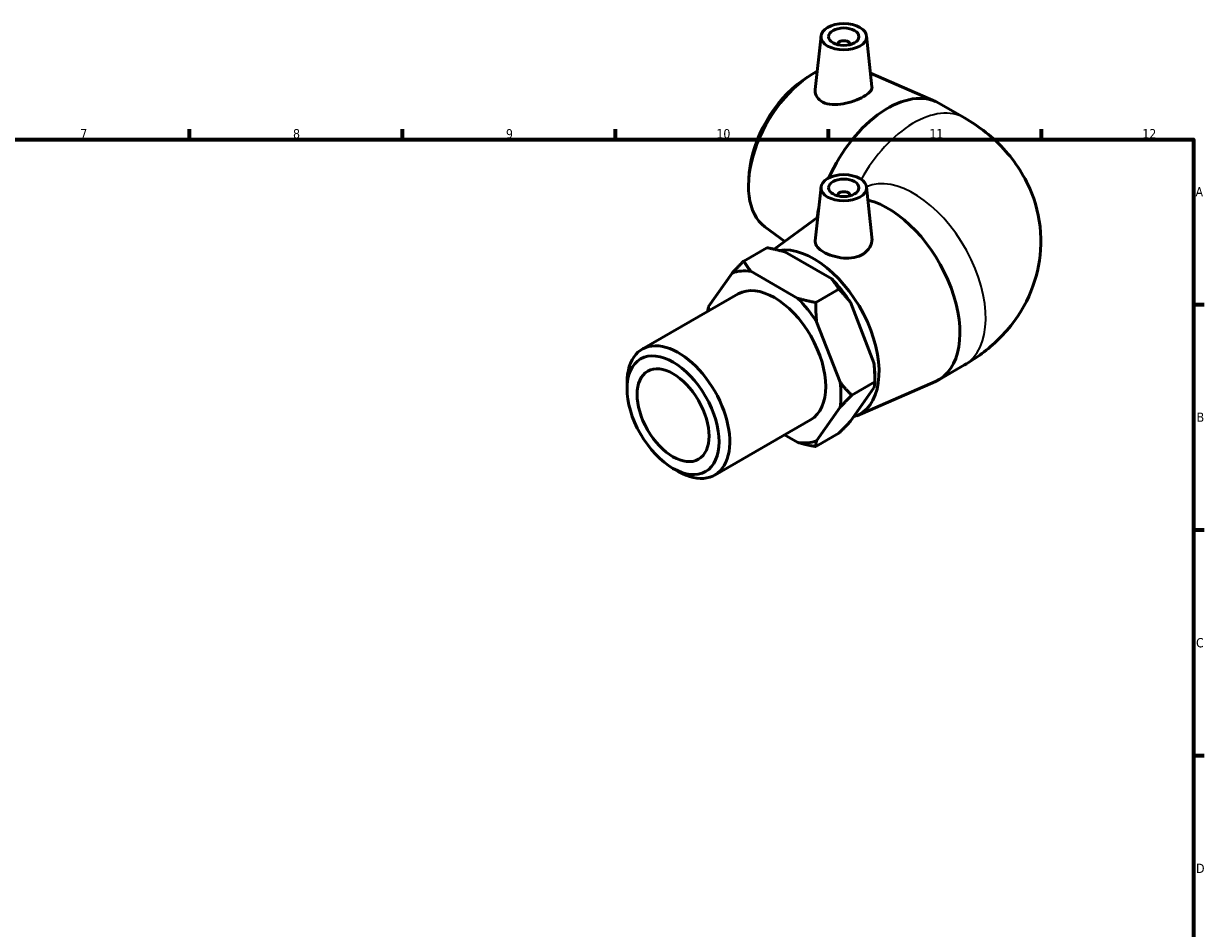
# Model space of a CAD drawing. Header units: millimetres. Extents: x -26 to 897, y -77 to 637.
# Tile 4 of 4: x 436 to 825, y 314 to 612. Entities that reach past the tile are written whole.
import ezdxf

# ---------------------------------------------------------------- set-up
doc = ezdxf.new("R2010")
doc.units = ezdxf.units.MM
for name, color, linetype, lineweight in [('Border (ANSI)', 7, 'Continuous', 70), ('Visible (ANSI)', 7, 'Continuous', 50), ('Visible Narrow (ANSI)', 7, 'Continuous', 35)]:
    doc.layers.add(name, color=color, linetype=linetype, lineweight=lineweight)
doc.styles.add('Note Text (ANSI)', font='tahoma.ttf')

# ---------------------------------------------------------------- blocks, each defined once
blk = doc.blocks.new('Borders Default Border')
at = {"layer": 'Border (ANSI)'}
for p, q in [((490.58, 574), (490.58, 577.45)), ((560.67, 574), (560.67, 577.45)), ((630.75, 574), (630.75, 577.45)), ((700.83, 574), (700.83, 577.45)), ((770.92, 574), (770.92, 577.45)), ((821, 519.75), (824.45, 519.75)), ((821, 445.5), (824.45, 445.5)), ((821, 371.25), (824.45, 371.25))]:
    blk.add_line(p, q, dxfattribs=at)
at = {"layer": 'Border (ANSI)', "flags": 128}
blk.add_lwpolyline([(20, 20), (20, 574), (821, 574), (821, 20), (20, 20)], dxfattribs=at)
at = {"layer": 'Border (ANSI)', "color": 230, "true_color": 0xff0080, "attachment_point": 7, "style": 'Note Text (ANSI)'}
for s, insert, char_height in [('7', (454.6, 574.4), 3.05), ('8', (524.63, 574.33), 3.05), ('9', (594.7, 574.34), 3.05), ('10', (663.96, 574.34), 3.048), ('11', (734.04, 574.4), 3.048), ('12', (804.13, 574.4), 3.048), ('A', (821.63, 555.35), 3.05), ('B', (821.99, 481.1), 3.05), ('C', (821.8, 406.8), 3.05), ('D', (821.81, 332.6), 3.05)]:
    blk.add_mtext(s, dxfattribs=dict(at, insert=insert, char_height=char_height))

msp = doc.modelspace()

# ---------------------------------------------------------------- linework, layer by layer
at = {"layer": 'Visible (ANSI)'}
for p, q in [((698.38, 608.117), (696.491, 590.502)), ((713.351, 608.117), (715.147, 591.367)), ((703.865, 605.398), (703.865, 605.212)), ((707.865, 605.398), (707.865, 605.212)), ((714.663, 595.88), (736.003, 586.561)), ((692.203, 593.35), (693.763, 594.437)), ((737.114, 586.001), (745.599, 581.114)), ((674.78, 563.095), (674.623, 561.2)), ((698.38, 558.398), (696.482, 540.697)), ((703.865, 555.679), (703.865, 555.493)), ((707.865, 555.679), (707.865, 555.493)), ((713.351, 558.398), (715.126, 541.847)), ((682.972, 537.903), (697.311, 548.429)), ((679.891, 545.316), (686.481, 540.479)), ((680.551, 538.401), (672.95, 534.024)), ((686.439, 537.047), (701.887, 528.151)), ((669.122, 530.067), (661.398, 519.047)), ((690.75, 521.738), (675.302, 530.633)), ((696.638, 520.383), (704.239, 524.76)), ((639.526, 504.998), (671.098, 523.18)), ((708.067, 520.466), (715.791, 500.551)), ((704.654, 494.138), (696.93, 514.053)), ((737.114, 494.957), (745.599, 499.843)), ((634.553, 491.982), (634.553, 494.018)), ((708.482, 489.844), (716.083, 494.221)), ((710.145, 483.104), (736.003, 494.397)), ((716.083, 496.257), (716.083, 494.221)), ((715.791, 492.3), (708.067, 481.28)), ((696.93, 474.867), (704.654, 485.887)), ((663.381, 463.573), (694.954, 481.754)), ((686.38, 476.817), (690.75, 474.301)), ((704.239, 477.323), (696.638, 472.946)), ((649.627, 465.805), (651.388, 464.783))]:
    msp.add_line(p, q, dxfattribs=at)
for centre, major_axis, ratio in [((705.865, 607.85), (-7.5, 0), 0.5758617), ((705.865, 607.85), (-5, 0), 0.5758617), ((705.865, 558.132), (-7.5, 0), 0.5758617), ((705.865, 558.132), (-5, 0), 0.5758617), ((649.686, 483.268), (-10.68, 18.546), 0.5780931), ((649.686, 483.268), (-8.349, 14.499), 0.5780931)]:
    msp.add_ellipse(centre, major_axis=major_axis, ratio=ratio, dxfattribs=at)
for centre, major_axis, ratio, start_param, end_param in [((705.865, 605.398), (-2, 0), 0.5758617, 2.9729035, 6.4518745), ((695.994, 571.023), (-15.158, -26.323), 0.5780931, 3.8720715, 6.2189957), ((694.234, 572.036), (-13.798, -23.961), 0.5780931, 4.0291251, 5.3956529), ((720.396, 556.97), (16.718, 29.031), 0.5780931, 0, 1.7472246), ((705.865, 555.679), (2, 0), 0.5758617, 6.1144961, 9.5934671), ((720.396, 523.987), (16.718, -29.031), 0.5780931, 6.2189957, 8.9229291), ((720.396, 556.97), (-16.718, -29.031), 0.5780931, 5.2153791, 5.3229023), ((695.994, 509.935), (15.158, -26.323), 0.5780931, 6.1538476, 9.2037148), ((683.026, 502.467), (-15.47, 26.864), 0.5780931, 5.8598079, 6.1868314), ((683.026, 502.467), (-11.928, 20.713), 0.5780931, 3.1415927, 6.2831853), ((694.163, 508.88), (-15.47, 26.864), 0.5780931, 4.8126103, 5.1396338), ((683.026, 502.467), (15.47, -26.864), 0.5780931, 1.6710177, 1.9980412), ((683.026, 502.467), (-15.47, 26.864), 0.5780931, 0.6238201, 0.6903611), ((651.454, 484.286), (11.928, -20.713), 0.5780931, 5.4958534, 10.2121098), ((694.163, 508.88), (-15.47, 26.864), 0.5780931, 3.9289245, 4.0924363), ((683.026, 502.467), (15.47, -26.864), 0.5780931, 0.6238201, 0.9508436), ((683.026, 502.467), (15.47, -26.864), 0.5780931, 5.8598079, 6.1868314)]:
    msp.add_ellipse(centre, major_axis=major_axis, ratio=ratio, start_param=start_param, end_param=end_param, dxfattribs=at)
for points, knots in [([(715.147, 591.367), (715.153, 591.312), (715.156, 591.257), (715.154, 590.734), (714.918, 590.216), (713.954, 589.163), (713.225, 588.625), (711.529, 587.648), (710.459, 587.151), (708.134, 586.309), (706.878, 585.968), (704.509, 585.548), (703.236, 585.447), (700.894, 585.616), (699.825, 585.89), (698.987, 586.314)], [3.4659021, 3.4659021, 3.4659021, 3.4659021, 3.5078513, 3.5078513, 3.8676189, 3.8676189, 4.2273864, 4.2273864, 4.587154, 4.587154, 4.9469216, 4.9469216, 5.3139702, 5.3139702, 5.6810188, 5.6810188, 5.6810188, 5.6810188]), ([(698.987, 586.314), (698.197, 586.712), (697.521, 587.291), (696.645, 588.664), (696.446, 589.456), (696.473, 590.301), (696.481, 590.401), (696.492, 590.502)], [0, 0, 0, 0, 0.34557601, 0.34557601, 0.69115203, 0.69115203, 0.736959, 0.736959, 0.736959, 0.736959]), ([(745.599, 581.114), (750.339, 578.385), (755.005, 574.883), (762.903, 565.957), (766.238, 560.744), (769.967, 549.907), (770.831, 544.721), (770.616, 534.752), (769.679, 530.006), (766.445, 521.076), (764.073, 516.977), (758.129, 509.21), (754.421, 505.828), (748.964, 501.889), (747.289, 500.816), (745.599, 499.843)], [4.712389, 4.712389, 4.712389, 4.712389, 5.0265482, 5.0265482, 5.3021729, 5.3021729, 5.5102276, 5.5102276, 5.7033469, 5.7033469, 5.9129494, 5.9129494, 6.171165, 6.171165, 6.2831853, 6.2831853, 6.2831853, 6.2831853]), ([(712.285, 536.331), (711.452, 535.795), (710.404, 535.38), (708.124, 534.937), (706.893, 534.905), (704.592, 535.105), (703.364, 535.353), (701.104, 536.057), (700.07, 536.512), (698.43, 537.456), (697.714, 538.009), (696.746, 539.164), (696.494, 539.768), (696.465, 540.461), (696.47, 540.579), (696.483, 540.697)], [0, 0, 0, 0, 0.345576, 0.345576, 0.691152, 0.691152, 1.0390145, 1.0390145, 1.3868771, 1.3868771, 1.7347396, 1.7347396, 2.0826021, 2.0826021, 2.1518905, 2.1518905, 2.1518905, 2.1518905]), ([(715.125, 541.847), (715.145, 541.663), (715.155, 541.48), (715.157, 540.4), (714.917, 539.427), (713.924, 537.675), (713.17, 536.9), (712.285, 536.331)], [4.87298128, 4.87298128, 4.87298128, 4.87298128, 4.94692157, 4.94692157, 5.31397017, 5.31397017, 5.68101877, 5.68101877, 5.68101877, 5.68101877])]:
    msp.add_open_spline(points, degree=3, knots=knots, dxfattribs=at)
for points, weights in [([(680.551, 538.401), (683.761, 537.785), (686.439, 537.047)], [1, 1.00410586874, 1]), ([(672.95, 534.024), (670.81, 531.881), (669.122, 530.067)], [1, 1.00410586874, 1]), ([(675.302, 530.633), (674.02, 532.176), (672.95, 534.024)], [1, 1.00410586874, 1]), ([(701.887, 528.151), (703.169, 526.609), (704.239, 524.76)], [1, 1.00410586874, 1]), ([(704.239, 524.76), (706.379, 522.618), (708.067, 520.466)], [1, 1.00410586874, 1]), ([(696.638, 520.383), (693.428, 520.999), (690.75, 521.738)], [1, 1.00410586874, 1]), ([(661.398, 519.047), (661.154, 518.203), (661.114, 517.43)], [1, 1.00342859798, 1.00113110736]), ([(696.93, 514.053), (696.638, 517.008), (696.638, 520.383)], [1, 1.00410586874, 1]), ([(715.791, 500.551), (716.083, 497.596), (716.083, 494.221)], [1, 1.00410586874, 1]), ([(708.482, 489.844), (706.342, 491.987), (704.654, 494.138)], [1, 1.00410586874, 1]), ([(716.083, 494.221), (716.083, 493.311), (715.791, 492.3)], [1, 1.00410586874, 1]), ([(704.654, 485.887), (706.342, 487.701), (708.482, 489.844)], [1, 1.00410586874, 1]), ([(708.067, 481.28), (706.379, 479.466), (704.239, 477.323)], [1, 1.00410586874, 1]), ([(690.75, 474.301), (693.428, 473.562), (696.638, 472.946)], [1, 1.00410586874, 1]), ([(696.638, 472.946), (696.638, 473.856), (696.93, 474.867)], [1, 1.00410586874, 1])]:
    msp.add_rational_spline(points, weights, degree=2, dxfattribs=at)
at = {"layer": 'Visible Narrow (ANSI)'}
for centre, major_axis, start_param, end_param in [((728.882, 552.084), (16.718, 29.031), 0, 1.59984), ((728.882, 528.874), (-16.718, 29.031), 3.1415927, 6.2154)]:
    msp.add_ellipse(centre, major_axis=major_axis, ratio=0.5780931, start_param=start_param, end_param=end_param, dxfattribs=at)

# ---------------------------------------------------------------- block references
msp.add_blockref('Borders Default Border', (0, 0))

doc.saveas('drawing.dxf')
